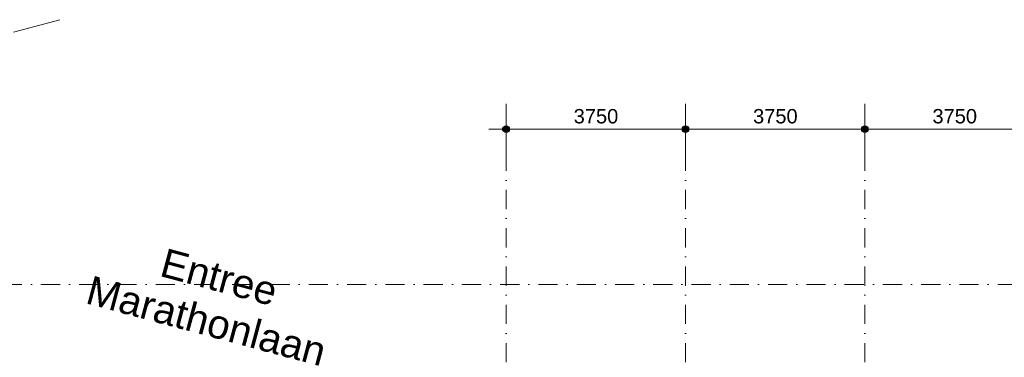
# Model space of a CAD drawing. Header units: millimetres. Extents: x 1557 to 319405, y -11609 to 73584.
# Tile 97 of 103: x 255428 to 276011, y 44477 to 51529. Entities that reach past the tile are written whole.
import ezdxf

# ---------------------------------------------------------------- set-up
doc = ezdxf.new("R2010")
doc.units = ezdxf.units.MM
doc.linetypes.add('RR_Level', pattern=[800, 400, -200, 0, -200])
for name, color, linetype, lineweight in [('A-____-____-DIMS', 211, 'Continuous', 9), ('A-____-____-DIMS-200', 211, 'Continuous', 9), ('G-____-____-TEXT', 231, 'Continuous', 9), ('S-GRID-____-OTLN', 1, 'Continuous', 9)]:
    doc.layers.add(name, color=color, linetype=linetype, lineweight=lineweight)
doc.styles.add('Arial_2', font='arial.ttf', dxfattribs={"height": 300})
doc.styles.add('Arial_3', font='arial.ttf', dxfattribs={"height": 600})
doc.dimstyles.new('1_5mm_interne_maten_en_details', dxfattribs={"dimscale": 304.8, "dimtxt": 1.004192, "dimasz": 1.83727, "dimexe": 0.984252, "dimexo": 0.0625, "dimgap": 0.098425, "dimtad": 1, "dimdec": 0, "dimlfac": 304.8, "dimzin": 0, "dimdsep": 46, "dimtxsty": 'Arial_2', "dimblk1": 'DOTSMALL', "dimblk2": 'DOTSMALL', "dimsah": 1, "dimcen": 0.09, "dimdle": 1.181102, "dimazin": 0, "dimtfac": 1, "dimtdec": 4, "dimtix": 1, "dimtmove": 0, "dimatfit": 3, "dimfxl": 0.003229, "dimfxlon": 1, "dimtvp": 1, "dimtfill": 1, "dimtolj": 1, "dimtzin": 0, "dimlwd": 13, "dimlwe": 13, "dimarcsym": 2})

# ---------------------------------------------------------------- blocks, each defined once
blk = doc.blocks.new('DIMBLOCK58-plot_V0 Copy 1')
at = {"layer": 'A-____-____-DIMS-200', "lineweight": 25}
h = blk.add_hatch(color=256, dxfattribs=at)
edge = h.paths.add_edge_path()
edge.add_arc((265595, 49243), 70, 0, 360)
h = blk.add_hatch(color=256, dxfattribs=at)
edge = h.paths.add_edge_path()
edge.add_arc((269345, 49243), 70, 0, 360)
at = {"layer": 'A-____-____-DIMS-200', "lineweight": 13}
for p, q in [((265595, 49543), (265595, 48943)), ((265595, 49243), (265595, 49543)), ((269345, 49543), (269345, 48943)), ((269345, 49243), (269345, 49543)), ((265235, 49243), (269345, 49243))]:
    blk.add_line(p, q, dxfattribs=at)
at = {"layer": 'A-____-____-DIMS-200', "lineweight": 25}
for centre in [(265595, 49243), (269345, 49243)]:
    blk.add_circle(centre, 70, dxfattribs=at)
at = {"layer": 'A-____-____-DIMS-200', "color": 0, "lineweight": 13, "insert": (267009, 49663), "char_height": 300, "width": 1107.53, "attachment_point": 1, "line_spacing_factor": 0.941778, "style": 'Arial_2', "bg_fill": 3, "box_fill_scale": 1.25, "bg_fill_color": 256, "bg_fill_true_color": 13158600, "bg_fill_transparency": 0}
blk.add_mtext('3750', dxfattribs=at)
blk = doc.blocks.new('_DotSmall')
at = {"color": 0, "linetype": 'ByBlock', "const_width": 0.5}
blk.add_lwpolyline([(-0.0625, 0, 1), (0.0625, 0, 1)], format="xyb", close=True, dxfattribs=at)
blk = doc.blocks.new('DIMBLOCK59-plot_V0 Copy 1')
at = {"layer": 'A-____-____-DIMS-200', "lineweight": 25}
h = blk.add_hatch(color=256, dxfattribs=at)
edge = h.paths.add_edge_path()
edge.add_arc((269345, 49243), 70, 0, 360)
h = blk.add_hatch(color=256, dxfattribs=at)
edge = h.paths.add_edge_path()
edge.add_arc((273095, 49243), 70, 0, 360)
at = {"layer": 'A-____-____-DIMS-200', "lineweight": 13}
for p, q in [((269345, 49543), (269345, 48943)), ((269345, 49243), (269345, 49543)), ((273095, 49543), (273095, 48943)), ((273095, 49243), (273095, 49543)), ((269345, 49243), (273095, 49243))]:
    blk.add_line(p, q, dxfattribs=at)
at = {"layer": 'A-____-____-DIMS-200', "lineweight": 25}
for centre in [(269345, 49243), (273095, 49243)]:
    blk.add_circle(centre, 70, dxfattribs=at)
at = {"layer": 'A-____-____-DIMS-200', "color": 0, "lineweight": 13, "insert": (270759, 49663), "char_height": 300, "width": 1107.53, "attachment_point": 1, "line_spacing_factor": 0.941778, "style": 'Arial_2', "bg_fill": 3, "box_fill_scale": 1.25, "bg_fill_color": 256, "bg_fill_true_color": 13158600, "bg_fill_transparency": 0}
blk.add_mtext('3750', dxfattribs=at)
blk = doc.blocks.new('DIMBLOCK60-plot_V0 Copy 1')
at = {"layer": 'A-____-____-DIMS-200', "lineweight": 25}
h = blk.add_hatch(color=256, dxfattribs=at)
edge = h.paths.add_edge_path()
edge.add_arc((273095, 49243), 70, 0, 360)
h = blk.add_hatch(color=256, dxfattribs=at)
edge = h.paths.add_edge_path()
edge.add_arc((276845, 49243), 70, 0, 360)
at = {"layer": 'A-____-____-DIMS-200', "lineweight": 13}
for p, q in [((273095, 49543), (273095, 48943)), ((273095, 49243), (273095, 49543)), ((276845, 49543), (276845, 48943)), ((276845, 49243), (276845, 49543)), ((273095, 49243), (276845, 49243))]:
    blk.add_line(p, q, dxfattribs=at)
at = {"layer": 'A-____-____-DIMS-200', "lineweight": 25}
for centre in [(273095, 49243), (276845, 49243)]:
    blk.add_circle(centre, 70, dxfattribs=at)
at = {"layer": 'A-____-____-DIMS-200', "color": 0, "lineweight": 13, "insert": (274509, 49663), "char_height": 300, "width": 1107.53, "attachment_point": 1, "line_spacing_factor": 0.941778, "style": 'Arial_2', "bg_fill": 3, "box_fill_scale": 1.25, "bg_fill_color": 256, "bg_fill_true_color": 13158600, "bg_fill_transparency": 0}
blk.add_mtext('3750', dxfattribs=at)

msp = doc.modelspace()

# ---------------------------------------------------------------- linework, layer by layer
at = {"layer": 'S-GRID-____-OTLN'}
for p, q in [((256266.3607, 51528.9058), (255300.4349, 51270.0868)), ((269345.0285, 49773.1142), (269345.0285, 48773.1142)), ((273095.0285, 49773.1142), (273095.0285, 48773.1142))]:
    msp.add_line(p, q, dxfattribs=at)
at = {"layer": 'S-GRID-____-OTLN', "linetype": 'RR_Level'}
for p, q in [((265595.0285, 48773.1142), (265595.0285, -857.0614)), ((269345.0285, 48773.1142), (269345.0285, -857.0614)), ((273095.0285, 48773.1142), (273095.0285, -857.0614)), ((167060.7094, 46000), (311093.0784, 46000))]:
    msp.add_line(p, q, dxfattribs=at)

# ---------------------------------------------------------------- texts
at = {"layer": 'G-____-____-TEXT', "color": 5, "char_height": 600, "attachment_point": 1, "rotation": 345, "style": 'Arial_3'}
for s, insert, width in [('Entree', (258483.378, 46762.1352), 3046.4125), ('Marathonlaan', (256933.4567, 46191.3348), 6317.2975)]:
    msp.add_mtext(s, dxfattribs=dict(at, insert=insert, width=width))

# ---------------------------------------------------------------- next in the draw order: dimensions: what is measured, and where the dimension line sits
at = {"layer": 'A-____-____-DIMS', "lineweight": 13}
dim = msp.add_linear_dim(base=(269345.0285, 49243.1658), p1=(265595.0285, 49543.1658), p2=(269345.0285, 49543.1658), dimstyle='1_5mm_interne_maten_en_details', override={"dimpost": '<>', "dimfxl": 3750}, dxfattribs=at)
dim.commit()
dim.dimension.update_dxf_attribs({"geometry": 'DIMBLOCK58-plot_V0 Copy 1', "text_midpoint": (267470.0285, 49426.44)})

# ---------------------------------------------------------------- next in the draw order: linework, layer by layer
at = {"layer": 'S-GRID-____-OTLN'}
msp.add_line((265595.0285, 49773.1142), (265595.0285, 48773.1142), dxfattribs=at)

# ---------------------------------------------------------------- next in the draw order: dimensions: what is measured, and where the dimension line sits
at = {"layer": 'A-____-____-DIMS', "lineweight": 13}
dim = msp.add_linear_dim(base=(273095.0285, 49243.1658), p1=(269345.0285, 49543.1658), p2=(273095.0285, 49543.1658), dimstyle='1_5mm_interne_maten_en_details', override={"dimpost": '<>', "dimfxl": 3750}, dxfattribs=at)
dim.commit()
dim.dimension.update_dxf_attribs({"geometry": 'DIMBLOCK59-plot_V0 Copy 1', "text_midpoint": (271220.0285, 49426.44)})

# ---------------------------------------------------------------- next in the draw order: dimensions: what is measured, and where the dimension line sits
dim = msp.add_linear_dim(base=(276845.0285, 49243.1658), p1=(273095.0285, 49543.1658), p2=(276845.0285, 49543.1658), dimstyle='1_5mm_interne_maten_en_details', override={"dimpost": '<>', "dimfxl": 3750}, dxfattribs=at)
dim.commit()
dim.dimension.update_dxf_attribs({"geometry": 'DIMBLOCK60-plot_V0 Copy 1', "text_midpoint": (274970.0285, 49426.44)})

doc.saveas('drawing.dxf')
